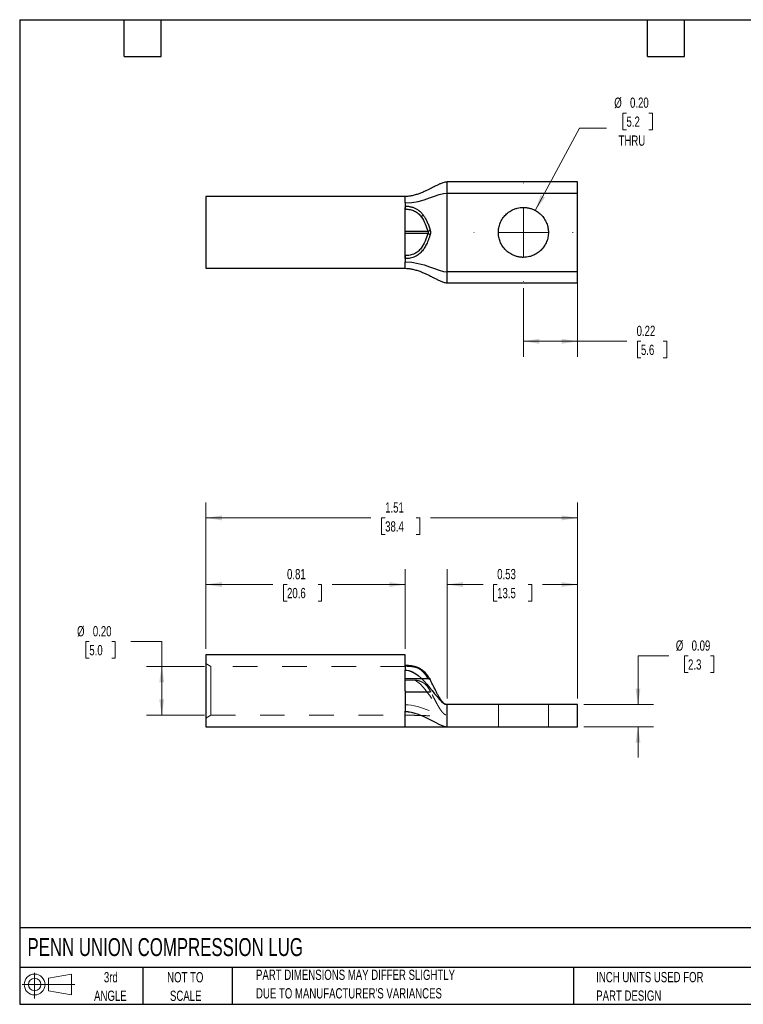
# Model space of a CAD drawing. Header units: inches. Extents: x 0.12 to 5.38, y 0.12 to 4.12.
# Tile 1 of 2: x 0.12 to 3.06, y 0.12 to 4.12. Entities that reach past the tile are written whole.
import ezdxf

# ---------------------------------------------------------------- set-up
doc = ezdxf.new("R2010")
doc.units = ezdxf.units.IN
doc.header["$LTSCALE"] = 0.5
doc.header["$MEASUREMENT"] = 0
doc.linetypes.add('HIDDEN', pattern=[0.075, 0.05, -0.025])
doc.layers.add('TEXT', color=140, linetype='Continuous', lineweight=25)
doc.styles.add('SLDTEXTSTYLE0', font='TXT', dxfattribs={"width": 0.7})
doc.dimstyles.new('SLDDIMSTYLE0', dxfattribs={"dimtxt": 0.04248, "dimasz": 0.065, "dimexe": 0, "dimexo": 0.0625, "dimgap": 0.01062, "dimtad": 0, "dimtih": 1, "dimtoh": 1, "dimrnd": 1e-09, "dimzin": 0, "dimdsep": 46, "dimtxsty": 'SLDTEXTSTYLE0', "dimsah": 1, "dimcen": 0.09, "dimadec": 0, "dimazin": 0, "dimtfac": 1, "dimtofl": 0, "dimtmove": 0, "dimatfit": 3, "dimfxl": 0, "dimfrac": 2, "dimtolj": 1, "dimtzin": 12, "dimarcsym": 0})
doc.dimstyles.new('SLDDIMSTYLE1', dxfattribs={"dimtxt": 0.04248, "dimasz": 0.065, "dimexe": 0, "dimexo": 0.0625, "dimgap": 0.01062, "dimtad": 0, "dimtih": 1, "dimtoh": 1, "dimrnd": 1e-09, "dimdsep": 46, "dimtxsty": 'SLDTEXTSTYLE0', "dimsah": 1, "dimcen": 0.09, "dimadec": 0, "dimazin": 2, "dimtfac": 1, "dimtofl": 0, "dimtmove": 0, "dimatfit": 3, "dimfxl": 0, "dimfrac": 2, "dimtolj": 1, "dimtzin": 12, "dimarcsym": 0})
doc.dimstyles.new('SLDDIMSTYLE2', dxfattribs={"dimtxt": 0.04248, "dimasz": 0.065, "dimexe": 0, "dimexo": 0.0625, "dimgap": 0.01062, "dimtad": 0, "dimtih": 1, "dimtoh": 1, "dimrnd": 1e-09, "dimzin": 12, "dimdsep": 46, "dimtxsty": 'SLDTEXTSTYLE0', "dimsah": 1, "dimcen": 0.09, "dimadec": 0, "dimazin": 3, "dimtfac": 1, "dimtofl": 0, "dimtmove": 0, "dimatfit": 3, "dimfxl": 0, "dimfrac": 2, "dimtolj": 1, "dimtzin": 12, "dimarcsym": 0})
doc.dimstyles.new('SLDDIMSTYLE3', dxfattribs={"dimtxt": 0.04248, "dimasz": 0.065, "dimexe": 0, "dimexo": 0.0625, "dimgap": 0.01062, "dimtad": 0, "dimtih": 1, "dimtoh": 1, "dimrnd": 1e-09, "dimdsep": 46, "dimtxsty": 'SLDTEXTSTYLE0', "dimsah": 1, "dimcen": 0.09, "dimadec": 0, "dimazin": 2, "dimtfac": 1, "dimtmove": 0, "dimatfit": 0, "dimfxl": 0, "dimfrac": 2, "dimtolj": 1, "dimtzin": 12, "dimarcsym": 0})
doc.dimstyles.new('SLDDIMSTYLE4', dxfattribs={"dimtxt": 0.04248, "dimasz": 0.065, "dimexe": 0, "dimexo": 0.0625, "dimgap": 0.01062, "dimtad": 0, "dimtih": 1, "dimtoh": 1, "dimrnd": 1e-09, "dimzin": 0, "dimdsep": 46, "dimtxsty": 'SLDTEXTSTYLE0', "dimsah": 1, "dimcen": 0, "dimadec": 0, "dimazin": 0, "dimtfac": 1, "dimtofl": 0, "dimtmove": 0, "dimatfit": 3, "dimfxl": 0, "dimfrac": 2, "dimtolj": 1, "dimtzin": 12, "dimarcsym": 0})

# ---------------------------------------------------------------- blocks, each defined once
blk = doc.blocks.new('Block11')
at = {"color": 7, "linetype": 'Continuous', "lineweight": 18}
for p, q in [((0.051, 0.1045), (0.051, 0)), ((0.1079, 0.082), (0.2003, 0.0991)), ((0.1079, 0.0314), (0.1079, 0.082)), ((0.2003, 0.0991), (0.2003, 0.0144)), ((0, 0.0567), (0.2141, 0.0567)), ((0.1079, 0.0314), (0.2003, 0.0144))]:
    blk.add_line(p, q, dxfattribs=at)
for radius in [0.0423, 0.0253]:
    blk.add_circle((0.051, 0.0567), radius, dxfattribs=at)
blk = doc.blocks.new('Block12')
at = {"color": 7, "linetype": 'Continuous'}
blk.add_blockref('Block11', (0, 0), dxfattribs=at)
blk = doc.blocks.new('_D')
at = {"color": 7, "linetype": 'Continuous', "lineweight": 0}
for p, q in [((0.4078, 1.5983), (0.3935, 1.5983)), ((0.3935, 1.5983), (0.3935, 1.5308)), ((0.4987, 1.5983), (0.5129, 1.5983)), ((0.5129, 1.5983), (0.5129, 1.5308)), ((0.577, 1.5983), (0.702, 1.5983)), ((0.702, 1.5983), (0.702, 1.4975)), ((0.3935, 1.5308), (0.4078, 1.5308)), ((0.5129, 1.5308), (0.4987, 1.5308)), ((0.8762, 1.4975), (0.6395, 1.4975)), ((0.702, 1.2995), (0.702, 1.4975)), ((0.8762, 1.2995), (0.6395, 1.2995))]:
    blk.add_line(p, q, dxfattribs=at)
at = {"color": 7, "linetype": 'Continuous', "lineweight": 18}
for points in [[(0.702, 1.4975), (0.692, 1.4325), (0.712, 1.4325)], [(0.702, 1.2995), (0.712, 1.3645), (0.692, 1.3645)]]:
    blk.add_solid(points, dxfattribs=at)
at = {"color": 7, "linetype": 'Continuous', "lineweight": 18, "char_height": 0.04167, "attachment_point": 1, "style": 'SLDTEXTSTYLE0'}
for s, insert in [('%%c', (0.358, 1.6615)), ('0.20', (0.4222, 1.6615)), ('5.0', (0.4078, 1.5845))]:
    blk.add_mtext(s, dxfattribs=dict(at, insert=insert))
blk = doc.blocks.new('_D_1')
at = {"color": 7, "linetype": 'Continuous', "lineweight": 0}
for p, q in [((0.8812, 1.5695), (0.8812, 1.8928)), ((1.6912, 1.5695), (1.6912, 1.8928)), ((0.8812, 1.8303), (1.1534, 1.8303)), ((1.211, 1.8303), (1.1967, 1.8303)), ((1.1967, 1.8303), (1.1967, 1.7628)), ((1.3372, 1.8303), (1.3515, 1.8303)), ((1.3515, 1.8303), (1.3515, 1.7628)), ((1.6912, 1.8303), (1.3948, 1.8303)), ((1.1967, 1.7628), (1.211, 1.7628)), ((1.3515, 1.7628), (1.3372, 1.7628))]:
    blk.add_line(p, q, dxfattribs=at)
at = {"color": 7, "linetype": 'Continuous', "lineweight": 18}
for points in [[(0.8812, 1.8303), (0.9462, 1.8203), (0.9462, 1.8403)], [(1.6912, 1.8303), (1.6262, 1.8403), (1.6262, 1.8203)]]:
    blk.add_solid(points, dxfattribs=at)
at = {"color": 7, "linetype": 'Continuous', "lineweight": 18, "char_height": 0.04167, "attachment_point": 1, "style": 'SLDTEXTSTYLE0'}
for s, insert in [('0.81', (1.211, 1.8935)), ('20.6', (1.211, 1.8165))]:
    blk.add_mtext(s, dxfattribs=dict(at, insert=insert))
blk = doc.blocks.new('_D_2')
at = {"color": 7, "linetype": 'Continuous', "lineweight": 0}
for p, q in [((1.8612, 1.3675), (1.8612, 1.8928)), ((2.3912, 1.3675), (2.3912, 1.8928)), ((1.8612, 1.8303), (2.0071, 1.8303)), ((2.0647, 1.8303), (2.0504, 1.8303)), ((2.0504, 1.8303), (2.0504, 1.7628)), ((2.1909, 1.8303), (2.2052, 1.8303)), ((2.2052, 1.8303), (2.2052, 1.7628)), ((2.3912, 1.8303), (2.2485, 1.8303)), ((2.0504, 1.7628), (2.0647, 1.7628)), ((2.2052, 1.7628), (2.1909, 1.7628))]:
    blk.add_line(p, q, dxfattribs=at)
at = {"color": 7, "linetype": 'Continuous', "lineweight": 18}
for points in [[(1.8612, 1.8303), (1.9262, 1.8203), (1.9262, 1.8403)], [(2.3912, 1.8303), (2.3262, 1.8403), (2.3262, 1.8203)]]:
    blk.add_solid(points, dxfattribs=at)
at = {"color": 7, "linetype": 'Continuous', "lineweight": 18, "char_height": 0.04167, "attachment_point": 1, "style": 'SLDTEXTSTYLE0'}
for s, insert in [('0.53', (2.0647, 1.8935)), ('13.5', (2.0647, 1.8165))]:
    blk.add_mtext(s, dxfattribs=dict(at, insert=insert))
blk = doc.blocks.new('_D_3')
at = {"color": 7, "linetype": 'Continuous', "lineweight": 0}
for p, q in [((0.8812, 1.5695), (0.8812, 2.1635)), ((2.3912, 1.3675), (2.3912, 2.1635)), ((0.8812, 2.101), (1.552, 2.101)), ((1.6096, 2.101), (1.5953, 2.101)), ((1.5953, 2.101), (1.5953, 2.0335)), ((1.7358, 2.101), (1.7501, 2.101)), ((1.7501, 2.101), (1.7501, 2.0335)), ((2.3912, 2.101), (1.7934, 2.101)), ((1.5953, 2.0335), (1.6096, 2.0335)), ((1.7501, 2.0335), (1.7358, 2.0335))]:
    blk.add_line(p, q, dxfattribs=at)
at = {"color": 7, "linetype": 'Continuous', "lineweight": 18}
for points in [[(0.8812, 2.101), (0.9462, 2.091), (0.9462, 2.111)], [(2.3912, 2.101), (2.3262, 2.111), (2.3262, 2.091)]]:
    blk.add_solid(points, dxfattribs=at)
at = {"color": 7, "linetype": 'Continuous', "lineweight": 18, "char_height": 0.04167, "attachment_point": 1, "style": 'SLDTEXTSTYLE0'}
for s, insert in [('1.51', (1.6096, 2.1642)), ('38.4', (1.6096, 2.0872))]:
    blk.add_mtext(s, dxfattribs=dict(at, insert=insert))
blk = doc.blocks.new('_D_4')
at = {"color": 7, "linetype": 'Continuous', "lineweight": 0}
for p, q in [((2.7618, 1.5401), (2.6368, 1.5401)), ((2.6368, 1.5401), (2.6368, 1.3425)), ((2.8401, 1.5401), (2.8259, 1.5401)), ((2.8259, 1.5401), (2.8259, 1.4725)), ((2.931, 1.5401), (2.9453, 1.5401)), ((2.9453, 1.5401), (2.9453, 1.4725)), ((2.8259, 1.4725), (2.8401, 1.4725)), ((2.9453, 1.4725), (2.931, 1.4725)), ((2.4162, 1.3425), (2.6993, 1.3425)), ((2.4162, 1.2525), (2.6993, 1.2525)), ((2.6368, 1.2525), (2.6368, 1.1275))]:
    blk.add_line(p, q, dxfattribs=at)
at = {"color": 7, "linetype": 'Continuous', "lineweight": 18}
for points in [[(2.6368, 1.3425), (2.6468, 1.4075), (2.6268, 1.4075)], [(2.6368, 1.2525), (2.6268, 1.1875), (2.6468, 1.1875)]]:
    blk.add_solid(points, dxfattribs=at)
at = {"color": 7, "linetype": 'Continuous', "lineweight": 18, "char_height": 0.04167, "attachment_point": 1, "style": 'SLDTEXTSTYLE0'}
for s, insert in [('%%c', (2.7904, 1.6033)), ('0.09', (2.8545, 1.6033)), ('2.3', (2.8401, 1.5262))]:
    blk.add_mtext(s, dxfattribs=dict(at, insert=insert))
blk = doc.blocks.new('_D_7')
at = {"color": 7, "linetype": 'Continuous', "lineweight": 0}
for p, q in [((2.3912, 3.0759), (2.3912, 2.756)), ((2.1712, 3.0344), (2.1712, 2.756)), ((2.1712, 2.8185), (2.3912, 2.8185)), ((2.3912, 2.8185), (2.5912, 2.8185)), ((2.6487, 2.8185), (2.6345, 2.8185)), ((2.6345, 2.8185), (2.6345, 2.751)), ((2.7396, 2.8185), (2.7539, 2.8185)), ((2.7539, 2.8185), (2.7539, 2.751)), ((2.6345, 2.751), (2.6487, 2.751)), ((2.7539, 2.751), (2.7396, 2.751))]:
    blk.add_line(p, q, dxfattribs=at)
at = {"color": 7, "linetype": 'Continuous', "lineweight": 18}
for points in [[(2.1712, 2.8185), (2.2362, 2.8085), (2.2362, 2.8285)], [(2.3912, 2.8185), (2.3262, 2.8285), (2.3262, 2.8085)]]:
    blk.add_solid(points, dxfattribs=at)
at = {"color": 7, "linetype": 'Continuous', "lineweight": 18, "char_height": 0.04167, "attachment_point": 1, "style": 'SLDTEXTSTYLE0'}
for s, insert in [('0.22', (2.6311, 2.8817)), ('5.6', (2.6487, 2.8047))]:
    blk.add_mtext(s, dxfattribs=dict(at, insert=insert))
blk = doc.blocks.new('_D_8')
at = {"color": 7, "linetype": 'Continuous', "lineweight": 0}
for p, q in [((2.59, 3.7455), (2.5757, 3.7455)), ((2.5757, 3.7455), (2.5757, 3.6779)), ((2.6809, 3.7455), (2.6952, 3.7455)), ((2.6952, 3.7455), (2.6952, 3.6779)), ((2.2194, 3.3502), (2.3996, 3.6838)), ((2.3996, 3.6838), (2.509, 3.6838)), ((2.5757, 3.6779), (2.59, 3.6779)), ((2.6952, 3.6779), (2.6809, 3.6779))]:
    blk.add_line(p, q, dxfattribs=at)
at = {"color": 7, "linetype": 'Continuous', "lineweight": 18}
blk.add_solid([(2.2194, 3.3502), (2.2591, 3.4027), (2.2415, 3.4122)], dxfattribs=at)
at = {"color": 7, "linetype": 'Continuous', "lineweight": 18, "char_height": 0.04167, "attachment_point": 1, "style": 'SLDTEXTSTYLE0'}
for s, insert in [('%%c', (2.5403, 3.8087)), ('0.20', (2.6044, 3.8087)), ('5.2', (2.59, 3.7317)), ('THRU', (2.5578, 3.6546))]:
    blk.add_mtext(s, dxfattribs=dict(at, insert=insert))
blk = doc.blocks.new('SW_CENTERMARKSYMBOL_0')
at = {"color": 0, "linetype": 'Continuous', "lineweight": 18}
for p, q in [((0, 0.2), (0, 0.2015)), ((0, 0), (0, 0.1)), ((-0.2, 0), (-0.2015, 0)), ((0, 0), (-0.1, 0)), ((0, 0), (0, -0.1)), ((0, 0), (0.1, 0)), ((0.2, 0), (0.2015, 0)), ((0, -0.2), (0, -0.2015))]:
    blk.add_line(p, q, dxfattribs=at)

msp = doc.modelspace()

# ---------------------------------------------------------------- linework, layer by layer
for p, q in [((2.3912, 3.4659), (1.8612, 3.4659)), ((1.6912, 3.4069), (0.8812, 3.4069)), ((0.8812, 3.4069), (0.8812, 3.1149)), ((1.8612, 3.1009), (1.8612, 3.4209)), ((1.8612, 3.4209), (2.3912, 3.4209)), ((2.3912, 3.1009), (2.3912, 3.4209)), ((1.6912, 3.1542), (1.6912, 3.362)), ((1.6921, 3.3553), (1.6912, 3.3553)), ((1.6912, 3.2659), (1.7833, 3.2659)), ((1.7833, 3.2559), (1.6912, 3.2559)), ((1.6912, 3.1665), (1.6922, 3.1665)), ((0.8812, 3.1149), (1.6912, 3.1149)), ((2.3912, 3.1009), (1.8612, 3.1009)), ((1.8612, 3.0559), (2.3912, 3.0559)), ((1.6912, 1.5445), (0.8812, 1.5445)), ((0.8812, 1.5445), (0.8812, 1.3985)), ((1.6912, 1.4981), (1.6912, 1.5445)), ((1.6923, 1.5013), (1.6912, 1.5013)), ((1.7895, 1.4488), (1.7922, 1.4443)), ((2.3912, 1.3425), (1.8612, 1.3425)), ((1.6912, 1.3158), (1.6912, 1.3136)), ((1.6912, 1.3136), (1.6912, 1.3158)), ((0.8812, 1.2525), (1.6912, 1.2525)), ((1.6912, 1.2525), (1.8612, 1.2525)), ((1.8612, 1.2525), (2.3912, 1.2525))]:
    msp.add_line(p, q)
at = {"color": 7, "linetype": 'HIDDEN', "lineweight": 18}
for p, q in [((0.9012, 1.4975), (0.8811, 1.5091)), ((0.9012, 1.4975), (0.9012, 1.3985)), ((1.6912, 1.4975), (0.9012, 1.4975)), ((1.6912, 1.5), (1.6922, 1.5)), ((1.6912, 1.4788), (1.6912, 1.5)), ((1.6921, 1.5), (1.6912, 1.5)), ((1.6912, 1.4484), (1.7833, 1.4484)), ((1.6912, 1.447), (1.7849, 1.447)), ((1.6912, 1.3941), (1.6912, 1.4424)), ((1.7915, 1.4454), (1.7861, 1.4545)), ((1.7861, 1.4544), (1.7864, 1.454)), ((1.7922, 1.4439), (1.7915, 1.4454)), ((1.7937, 1.4416), (1.7921, 1.4438)), ((1.7921, 1.4438), (1.7922, 1.4438)), ((0.9012, 1.3985), (0.9012, 1.2995)), ((1.7949, 1.3941), (1.6912, 1.3941)), ((1.6912, 1.3941), (1.7949, 1.3941)), ((1.6912, 1.3927), (1.7957, 1.3927)), ((2.0697, 1.3425), (2.0697, 1.2525)), ((2.2727, 1.2525), (2.2727, 1.3425)), ((0.8811, 1.2878), (0.9012, 1.2995)), ((0.9012, 1.2995), (1.6912, 1.2995)), ((1.8612, 1.295), (1.8612, 1.3))]:
    msp.add_line(p, q, dxfattribs=at)
at = {"color": 7, "linetype": 'HIDDEN', "lineweight": 18, "flags": 128}
msp.add_lwpolyline([(1.6922, 1.4981), (1.6922, 1.4992), (1.6922, 1.5002), (1.6922, 1.5008), (1.6922, 1.5012), (1.6922, 1.5013), (1.6922, 1.5011), (1.6921, 1.5007), (1.6921, 1.5)], dxfattribs=at)
at = {"flags": 128}
msp.add_lwpolyline([(1.7922, 1.4443), (1.7915, 1.4453), (1.7915, 1.4454)], dxfattribs=at)
for centre, radius, start, end in [((-0.0368, 3.3748), 1.729, 359.3541, 359.762), ((1.7465, 3.3423), 0.02, 298.3246, 329.3506), ((1.7804, 3.2811), 0.0154, 280.6983, 319.5548), ((1.7804, 3.2408), 0.0154, 40.4452, 79.3017), ((0.0854, 3.1471), 1.6069, 0.2561, 0.695), ((1.6349, 1.4988), 0.0574, 359.3153, 2.4853)]:
    msp.add_arc(centre, radius, start, end)
at = {"color": 7, "linetype": 'HIDDEN', "lineweight": 18}
for centre, radius, start, end in [((1.7029, 1.5002), 0.0107, 174.1699, 181.3615), ((1.7584, 1.4768), 0.006, 27.4787, 113.2934), ((1.7849, 1.4401), 0.00838, 29.7491, 101.0544), ((1.7848, 1.4397), 0.00876, 40.0625, 99.9132)]:
    msp.add_arc(centre, radius, start, end, dxfattribs=at)
for points, knots in [([(1.8612, 3.4659), (1.8586, 3.4657), (1.8525, 3.4653), (1.8446, 3.4628), (1.8377, 3.4602), (1.832, 3.4577), (1.8271, 3.4555), (1.8194, 3.4518), (1.8085, 3.4463), (1.7958, 3.4398), (1.7835, 3.4337), (1.7712, 3.4278), (1.7579, 3.422), (1.7433, 3.4165), (1.7307, 3.4126), (1.7196, 3.41), (1.7106, 3.4083), (1.7011, 3.4072), (1.6945, 3.407), (1.6912, 3.407)], [0, 0, 0, 0, 0.036636, 0.087473, 0.129778, 0.161158, 0.192368, 0.223665, 0.312924, 0.410771, 0.480483, 0.557264, 0.65093, 0.730773, 0.816604, 0.861114, 0.906431, 0.952596, 1, 1, 1, 1]), ([(2.3912, 3.4209), (2.3912, 3.4268), (2.3912, 3.4327), (2.3912, 3.4436), (2.3912, 3.4486), (2.3912, 3.4569), (2.3912, 3.4603), (2.3912, 3.4648), (2.3912, 3.4659), (2.3912, 3.4659)], [0, 0, 0, 0, 0.25, 0.25, 0.5, 0.5, 0.75, 0.75, 1, 1, 1, 1]), ([(1.6912, 3.3805), (1.6912, 3.3891), (1.6912, 3.3957), (1.6912, 3.4046), (1.6912, 3.4069), (1.6912, 3.4069)], [0, 0, 0, 0, 0.5, 0.5, 1, 1, 1, 1]), ([(1.6912, 3.3676), (1.6912, 3.3667), (1.6912, 3.3649), (1.6912, 3.363), (1.6912, 3.362)], [0, 0, 0, 0, 0.506481, 1, 1, 1, 1]), ([(1.6922, 3.3676), (1.6942, 3.3676), (1.6981, 3.3675), (1.704, 3.3669), (1.7099, 3.366), (1.7158, 3.3648), (1.7216, 3.3631), (1.7275, 3.3609), (1.7352, 3.3574), (1.7445, 3.3517), (1.7549, 3.343), (1.7607, 3.3358), (1.7637, 3.3321)], [0, 0, 0, 0, 0.068802, 0.137623, 0.206886, 0.277046, 0.348633, 0.422284, 0.498764, 0.649983, 0.814994, 1, 1, 1, 1]), ([(2.1712, 3.1594), (2.1691, 3.1595), (2.1648, 3.1595), (2.1584, 3.1602), (2.1522, 3.1611), (2.146, 3.1625), (2.1398, 3.1643), (2.1293, 3.1681), (2.1151, 3.1755), (2.0989, 3.1887), (2.0857, 3.2048), (2.0764, 3.2228), (2.0709, 3.2418), (2.0691, 3.2609), (2.0709, 3.2801), (2.0764, 3.299), (2.0857, 3.3171), (2.0989, 3.3332), (2.1151, 3.3464), (2.1312, 3.3547), (2.1459, 3.3595), (2.1584, 3.362), (2.1669, 3.3623), (2.1712, 3.3624)], [0, 0, 0, 0, 0.020146, 0.040136, 0.060049, 0.079966, 0.099967, 0.120131, 0.185079, 0.250093, 0.315042, 0.380056, 0.44001, 0.500029, 0.559983, 0.620002, 0.68495, 0.749964, 0.814913, 0.879927, 0.920044, 0.959854, 1, 1, 1, 1]), ([(2.1712, 3.3624), (2.1733, 3.3624), (2.1776, 3.3623), (2.1839, 3.3617), (2.1902, 3.3607), (2.1964, 3.3593), (2.2026, 3.3575), (2.2131, 3.3538), (2.2273, 3.3464), (2.2434, 3.3332), (2.2567, 3.3171), (2.266, 3.299), (2.2715, 3.2801), (2.2733, 3.2609), (2.2715, 3.2418), (2.266, 3.2229), (2.2567, 3.2048), (2.2435, 3.1887), (2.2273, 3.1755), (2.2112, 3.1671), (2.1965, 3.1624), (2.184, 3.1599), (2.1755, 3.1596), (2.1712, 3.1594)], [0, 0, 0, 0, 0.020146, 0.040136, 0.060049, 0.079966, 0.099967, 0.120131, 0.185079, 0.250093, 0.315042, 0.380056, 0.44001, 0.500029, 0.559983, 0.620002, 0.68495, 0.749964, 0.814913, 0.879927, 0.920044, 0.959854, 1, 1, 1, 1]), ([(1.6921, 3.3553), (1.6985, 3.3553), (1.7049, 3.3547), (1.7172, 3.3522), (1.7233, 3.3503), (1.7344, 3.345), (1.7396, 3.3415), (1.7486, 3.3337), (1.7525, 3.3293), (1.756, 3.3247)], [0, 0, 0, 0, 0.25, 0.25, 0.5, 0.5, 0.75, 0.75, 1, 1, 1, 1]), ([(1.756, 3.3247), (1.7627, 3.3158), (1.7678, 3.3061), (1.7765, 3.2863), (1.7801, 3.2761), (1.7833, 3.2659)], [0, 0, 0, 0, 0.5, 0.5, 1, 1, 1, 1]), ([(1.7637, 3.3321), (1.7649, 3.3304), (1.7674, 3.327), (1.7709, 3.3215), (1.7742, 3.3156), (1.7775, 3.3092), (1.7818, 3.3), (1.7869, 3.2873), (1.7903, 3.2767), (1.7922, 3.2711)], [0, 0, 0, 0, 0.0894065, 0.1838378, 0.2835945, 0.3889228, 0.5000101, 0.7348432, 1, 1, 1, 1]), ([(1.7833, 3.2559), (1.78, 3.2456), (1.7764, 3.2353), (1.7675, 3.2151), (1.7622, 3.2052), (1.7518, 3.1917), (1.7478, 3.1874), (1.7388, 3.1798), (1.7338, 3.1765), (1.7229, 3.1714), (1.7169, 3.1696), (1.7047, 3.1672), (1.6985, 3.1666), (1.6922, 3.1665)], [0, 0, 0, 0, 0.25, 0.25, 0.5, 0.5, 0.625, 0.625, 0.75, 0.75, 0.875, 0.875, 1, 1, 1, 1]), ([(1.7922, 3.2508), (1.7909, 3.2467), (1.7883, 3.2389), (1.7842, 3.2277), (1.7787, 3.2149), (1.7716, 3.2009), (1.761, 3.1855), (1.748, 3.1723), (1.7339, 3.1635), (1.7218, 3.1587), (1.712, 3.1561), (1.7021, 3.1546), (1.6956, 3.1544), (1.6923, 3.1542)], [0, 0, 0, 0, 0.090606, 0.173987, 0.250263, 0.384287, 0.500019, 0.633822, 0.750022, 0.815748, 0.878397, 0.939438, 1, 1, 1, 1]), ([(1.7833, 3.2659), (1.7842, 3.2645), (1.7848, 3.2627), (1.7848, 3.2592), (1.7842, 3.2574), (1.7833, 3.2559)], [0, 0, 0, 0, 0.5, 0.5, 1, 1, 1, 1]), ([(1.7922, 3.2711), (1.7924, 3.2703), (1.7929, 3.2687), (1.7933, 3.2662), (1.7936, 3.2636), (1.7937, 3.2601), (1.7934, 3.2555), (1.7926, 3.2524), (1.7922, 3.2508)], [0, 0, 0, 0, 0.12836, 0.252727, 0.375678, 0.499829, 0.747048, 1, 1, 1, 1]), ([(1.6912, 3.1149), (1.6912, 3.1149), (1.6912, 3.1172), (1.6912, 3.1262), (1.6912, 3.1328), (1.6912, 3.1413)], [0, 0, 0, 0, 0.5, 0.5, 1, 1, 1, 1]), ([(1.6912, 3.1149), (1.6958, 3.1148), (1.7052, 3.1144), (1.7197, 3.112), (1.7348, 3.1082), (1.7501, 3.103), (1.7646, 3.0971), (1.7777, 3.091), (1.7886, 3.0857), (1.7972, 3.0813), (1.804, 3.0779), (1.8102, 3.0747), (1.8159, 3.0718), (1.8215, 3.0691), (1.8271, 3.0663), (1.8331, 3.0636), (1.8395, 3.061), (1.8461, 3.0586), (1.8533, 3.0565), (1.8586, 3.0561), (1.8612, 3.0559)], [0, 0, 0, 0, 0.065702, 0.133059, 0.217389, 0.305464, 0.396064, 0.482361, 0.557642, 0.611239, 0.656404, 0.694052, 0.736758, 0.769894, 0.80595, 0.847321, 0.884258, 0.923818, 0.963163, 1, 1, 1, 1]), ([(2.3912, 3.0559), (2.3912, 3.0559), (2.3912, 3.0571), (2.3912, 3.0616), (2.3912, 3.065), (2.3912, 3.0733), (2.3912, 3.0783), (2.3912, 3.0892), (2.3912, 3.095), (2.3912, 3.1009)], [0, 0, 0, 0, 0.25, 0.25, 0.5, 0.5, 0.75, 0.75, 1, 1, 1, 1]), ([(1.6912, 1.3985), (1.6912, 1.4133), (1.6912, 1.4282), (1.6912, 1.4565), (1.6912, 1.47), (1.6912, 1.4822)], [0, 0, 0, 0, 0.5, 0.5, 1, 1, 1, 1]), ([(1.7861, 1.4545), (1.7859, 1.4548), (1.784, 1.458), (1.7798, 1.4637), (1.7738, 1.4711), (1.7677, 1.4771), (1.7619, 1.4818), (1.7571, 1.4851), (1.7535, 1.4874), (1.7505, 1.4891), (1.7468, 1.4909), (1.7414, 1.4933), (1.7335, 1.4961), (1.7225, 1.4988), (1.7084, 1.5008), (1.6979, 1.5011), (1.6923, 1.5013)], [0, 0, 0, 0, 0.012805, 0.140872, 0.251413, 0.343562, 0.417653, 0.47689, 0.511514, 0.537468, 0.569123, 0.61949, 0.688329, 0.774984, 0.879504, 1, 1, 1, 1]), ([(1.7922, 1.4443), (1.7909, 1.4466), (1.7883, 1.4511), (1.7842, 1.4576), (1.7787, 1.465), (1.7716, 1.4731), (1.761, 1.482), (1.748, 1.4894), (1.7339, 1.4941), (1.7218, 1.4963), (1.712, 1.4974), (1.7021, 1.498), (1.6956, 1.4981), (1.6923, 1.4981)], [0, 0, 0, 0, 0.090606, 0.173987, 0.250263, 0.384287, 0.500019, 0.633822, 0.750022, 0.815748, 0.878397, 0.939438, 1, 1, 1, 1]), ([(1.7937, 1.4416), (1.7936, 1.4417), (1.7935, 1.442), (1.7926, 1.4435), (1.7922, 1.4443)], [0, 0, 0, 0, 0.498998, 1, 1, 1, 1]), ([(1.8612, 1.3425), (1.86, 1.3425), (1.8577, 1.3427), (1.8531, 1.3444), (1.8463, 1.3491), (1.8387, 1.3579), (1.8312, 1.3692), (1.8245, 1.3809), (1.8182, 1.3927), (1.81, 1.4089), (1.802, 1.4253), (1.7956, 1.4376), (1.7936, 1.4415)], [0, 0, 0, 0, 0.028471, 0.057234, 0.118414, 0.2254, 0.338795, 0.448791, 0.554543, 0.665118, 0.890937, 1, 1, 1, 1]), ([(0.8812, 1.3985), (0.8812, 1.3794), (0.8812, 1.3602), (0.8812, 1.3249), (0.8812, 1.3087), (0.8812, 1.2817), (0.8812, 1.2709), (0.8812, 1.2563), (0.8812, 1.2525), (0.8812, 1.2525)], [0, 0, 0, 0, 0.25, 0.25, 0.5, 0.5, 0.75, 0.75, 1, 1, 1, 1]), ([(2.3912, 1.2975), (2.3912, 1.3034), (2.3912, 1.3092), (2.3912, 1.3201), (2.3912, 1.3251), (2.3912, 1.3334), (2.3912, 1.3368), (2.3912, 1.3413), (2.3912, 1.3425), (2.3912, 1.3425)], [0, 0, 0, 0, 0.25, 0.25, 0.5, 0.5, 0.75, 0.75, 1, 1, 1, 1]), ([(1.6912, 1.2525), (1.6912, 1.2525), (1.6912, 1.2582), (1.6912, 1.2797), (1.6912, 1.2956), (1.6912, 1.3147)], [0, 0, 0, 0, 0.5, 0.5, 1, 1, 1, 1]), ([(2.3912, 1.2525), (2.3912, 1.2525), (2.3912, 1.2536), (2.3912, 1.2581), (2.3912, 1.2615), (2.3912, 1.2698), (2.3912, 1.2748), (2.3912, 1.2857), (2.3912, 1.2916), (2.3912, 1.2975)], [0, 0, 0, 0, 0.25, 0.25, 0.5, 0.5, 0.75, 0.75, 1, 1, 1, 1])]:
    msp.add_open_spline(points, degree=3, knots=knots)
for points in [[(1.8612, 3.4209), (1.8612, 3.4343), (1.8612, 3.4576), (1.8612, 3.4659), (1.8612, 3.4659)], [(1.6912, 3.3805), (1.7658, 3.3805), (1.8239, 3.4209), (1.8612, 3.4209)], [(1.6912, 3.3805), (1.6912, 3.3766), (1.6912, 3.3722), (1.6912, 3.3676)], [(1.6922, 3.3676), (1.6919, 3.3676), (1.6915, 3.3676), (1.6912, 3.3676)], [(1.6912, 3.1542), (1.6912, 3.1496), (1.6912, 3.1453), (1.6912, 3.1413)], [(1.6912, 3.1542), (1.6916, 3.1542), (1.6919, 3.1542), (1.6923, 3.1542)], [(1.6912, 3.1413), (1.7658, 3.1413), (1.8239, 3.1009), (1.8612, 3.1009)], [(1.8612, 3.0559), (1.8612, 3.0559), (1.8612, 3.0643), (1.8612, 3.0876), (1.8612, 3.1009)], [(1.6912, 1.4981), (1.6912, 1.4932), (1.6912, 1.4879), (1.6912, 1.4822)], [(1.6912, 1.4981), (1.6916, 1.4981), (1.6919, 1.4981), (1.6923, 1.4981)], [(1.6912, 1.4822), (1.7658, 1.4822), (1.8239, 1.3425), (1.8612, 1.3425)], [(1.6912, 1.3985), (1.6912, 1.3827), (1.6912, 1.3511), (1.6912, 1.3256), (1.6912, 1.3147)], [(1.8612, 1.2975), (1.8612, 1.3086), (1.8612, 1.3308), (1.8612, 1.3425), (1.8612, 1.3425)], [(1.6912, 1.3147), (1.753, 1.3147), (1.8303, 1.2525), (1.8612, 1.2525)], [(1.8612, 1.2525), (1.8612, 1.2525), (1.8612, 1.2641), (1.8612, 1.2863), (1.8612, 1.2975)]]:
    msp.add_open_spline(points, degree=3)
for points in [[(1.6922, 1.4981), (1.6919, 1.4981), (1.6915, 1.4981), (1.6912, 1.4981)], [(1.6912, 1.4424), (1.6912, 1.4288), (1.6912, 1.4136), (1.6912, 1.3985)], [(1.732, 1.4419), (1.7895, 1.4043), (1.8279, 1.3), (1.8612, 1.3)], [(1.6912, 1.3985), (1.6912, 1.3783), (1.6912, 1.3582), (1.6912, 1.3417)], [(1.6912, 1.3417), (1.7556, 1.3417), (1.829, 1.295), (1.8612, 1.295)], [(1.6912, 1.3147), (1.753, 1.3147), (1.8303, 1.2525), (1.8612, 1.2525)]]:
    msp.add_open_spline(points, degree=3, dxfattribs=at)
for points, knots in [([(1.6912, 1.4822), (1.6959, 1.4819), (1.7053, 1.4812), (1.7189, 1.4764), (1.7319, 1.4694), (1.7445, 1.4603), (1.758, 1.4484), (1.772, 1.4339), (1.7864, 1.4171), (1.8001, 1.4001), (1.8129, 1.3838), (1.825, 1.369), (1.8356, 1.3572), (1.8451, 1.3493), (1.851, 1.3447), (1.8545, 1.344), (1.8548, 1.3439)], [0, 0, 0, 0, 0.062272, 0.125832, 0.192445, 0.26271, 0.336396, 0.436711, 0.538961, 0.640016, 0.736483, 0.824909, 0.902029, 0.952982, 0.994885, 1, 1, 1, 1]), ([(1.6921, 1.5), (1.6985, 1.4999), (1.7049, 1.4996), (1.7172, 1.4982), (1.7233, 1.497), (1.7344, 1.494), (1.7396, 1.492), (1.7486, 1.4875), (1.7525, 1.485), (1.756, 1.4823)], [0, 0, 0, 0, 0.25, 0.25, 0.5, 0.5, 0.75, 0.75, 1, 1, 1, 1]), ([(1.7833, 1.4484), (1.78, 1.4543), (1.7764, 1.4603), (1.7675, 1.4719), (1.7622, 1.4777), (1.7518, 1.4854), (1.7478, 1.4879), (1.7388, 1.4923), (1.7338, 1.4942), (1.7229, 1.4971), (1.7169, 1.4982), (1.7047, 1.4996), (1.6985, 1.4999), (1.6922, 1.5)], [0, 0, 0, 0, 0.25, 0.25, 0.5, 0.5, 0.625, 0.625, 0.75, 0.75, 0.875, 0.875, 1, 1, 1, 1]), ([(1.6922, 1.4981), (1.6942, 1.4981), (1.6981, 1.4981), (1.704, 1.4978), (1.7099, 1.4975), (1.7158, 1.497), (1.7216, 1.4962), (1.7275, 1.4952), (1.7352, 1.4935), (1.7445, 1.4906), (1.7549, 1.4857), (1.7607, 1.4817), (1.7637, 1.4795)], [0, 0, 0, 0, 0.068802, 0.137623, 0.206886, 0.277046, 0.348633, 0.422284, 0.498764, 0.649983, 0.814994, 1, 1, 1, 1]), ([(1.756, 1.4823), (1.7627, 1.4771), (1.7678, 1.4715), (1.7765, 1.4601), (1.7801, 1.4542), (1.7833, 1.4484)], [0, 0, 0, 0, 0.5, 0.5, 1, 1, 1, 1]), ([(1.6912, 1.4552), (1.6912, 1.4568), (1.6912, 1.4598), (1.6912, 1.464), (1.6912, 1.4681), (1.6912, 1.4719), (1.6912, 1.4755), (1.6912, 1.4777), (1.6912, 1.4788)], [0, 0, 0, 0, 0.167553, 0.334049, 0.500013, 0.665974, 0.832461, 1, 1, 1, 1]), ([(1.6912, 1.4424), (1.6912, 1.4446), (1.6912, 1.449), (1.6912, 1.4532), (1.6912, 1.4552)], [0, 0, 0, 0, 0.5, 1, 1, 1, 1]), ([(1.6912, 1.447), (1.6912, 1.447), (1.6912, 1.4471), (1.6912, 1.4475), (1.6912, 1.4481), (1.6912, 1.4484)], [0, 0, 0, 0, 0.33378, 0.66359, 1, 1, 1, 1]), ([(1.732, 1.4419), (1.7298, 1.442), (1.7254, 1.4422), (1.7185, 1.4423), (1.7106, 1.4424), (1.7014, 1.4424), (1.6946, 1.4424), (1.6912, 1.4424)], [0, 0, 0, 0, 0.16257, 0.329121, 0.500005, 0.748681, 1, 1, 1, 1]), ([(1.732, 1.4419), (1.7333, 1.4418), (1.7358, 1.4415), (1.7395, 1.441), (1.743, 1.4403), (1.7475, 1.4392), (1.7527, 1.4374), (1.7599, 1.4342), (1.7678, 1.4292), (1.7755, 1.4223), (1.7824, 1.4141), (1.789, 1.4047), (1.7928, 1.3978), (1.7949, 1.3941)], [0, 0, 0, 0, 0.032632, 0.064422, 0.095561, 0.126249, 0.187235, 0.251805, 0.367456, 0.502888, 0.642619, 0.80811, 1, 1, 1, 1]), ([(1.7637, 1.4795), (1.7671, 1.4767), (1.7737, 1.4712), (1.7784, 1.4652), (1.7807, 1.4622)], [0, 0, 0, 0, 0.505805, 1, 1, 1, 1]), ([(1.7833, 1.4484), (1.7842, 1.4475), (1.7848, 1.447), (1.7848, 1.447), (1.7842, 1.4475), (1.7833, 1.4484)], [0, 0, 0, 0, 0.5, 0.5, 1, 1, 1, 1]), ([(1.7848, 1.447), (1.7854, 1.447), (1.7868, 1.4469), (1.7888, 1.4462), (1.7906, 1.4452), (1.7916, 1.4443), (1.7921, 1.4438)], [0, 0, 0, 0, 0.242031, 0.492845, 0.747352, 1, 1, 1, 1]), ([(1.7922, 1.4439), (1.7922, 1.4438), (1.7923, 1.4438), (1.7918, 1.4448), (1.7915, 1.4454)], [0, 0, 0, 0, 0.3535246, 1, 1, 1, 1]), ([(1.7922, 1.4443), (1.7926, 1.4436), (1.7934, 1.4421), (1.7938, 1.4413), (1.7937, 1.4416), (1.7937, 1.4416)], [0, 0, 0, 0, 0.500467, 0.999135, 1, 1, 1, 1]), ([(1.6912, 1.3927), (1.6912, 1.3928), (1.6912, 1.3928), (1.6912, 1.3933), (1.6912, 1.3938), (1.6912, 1.3941)], [0, 0, 0, 0, 0.33378, 0.66359, 1, 1, 1, 1]), ([(1.6912, 1.3417), (1.6912, 1.3459), (1.6912, 1.3544), (1.6912, 1.3686), (1.6912, 1.3817), (1.6912, 1.3902), (1.6912, 1.3936)], [0, 0, 0, 0, 0.272055, 0.544111, 0.816166, 1, 1, 1, 1]), ([(1.6912, 1.3935), (1.6912, 1.3878), (1.6912, 1.3745), (1.6912, 1.3544), (1.6912, 1.3335), (1.6912, 1.321), (1.6912, 1.3147)], [0, 0, 0, 0, 0.205942, 0.470628, 0.735314, 1, 1, 1, 1]), ([(1.7949, 1.3941), (1.7951, 1.3938), (1.7953, 1.3933), (1.7956, 1.3928), (1.7956, 1.3927), (1.7956, 1.3928), (1.7953, 1.3933), (1.7951, 1.3938), (1.7949, 1.3941)], [0, 0, 0, 0, 0.168856, 0.335091, 0.500001, 0.66491, 0.831145, 1, 1, 1, 1]), ([(1.8567, 1.3007), (1.856, 1.301), (1.8532, 1.3018), (1.8482, 1.3052), (1.8431, 1.3103), (1.8386, 1.3157), (1.835, 1.3207), (1.8305, 1.3274), (1.825, 1.3367), (1.8183, 1.3488), (1.811, 1.3628), (1.8035, 1.3776), (1.7982, 1.3878), (1.7956, 1.3927)], [0, 0, 0, 0, 0.019942, 0.078225, 0.156762, 0.213728, 0.265197, 0.321129, 0.431384, 0.554853, 0.691329, 0.852501, 1, 1, 1, 1]), ([(1.6912, 1.3417), (1.6912, 1.3385), (1.6912, 1.3322), (1.6912, 1.3239), (1.6912, 1.3184), (1.6912, 1.3161), (1.6912, 1.3158)], [0, 0, 0, 0, 0.3170259, 0.6340519, 0.9510778, 1, 1, 1, 1]), ([(1.6912, 1.3158), (1.6912, 1.3161), (1.6912, 1.3184), (1.6912, 1.3239), (1.6912, 1.3322), (1.6912, 1.3385), (1.6912, 1.3417)], [0, 0, 0, 0, 0.048922, 0.365948, 0.682974, 1, 1, 1, 1]), ([(1.8612, 1.3425), (1.8612, 1.3423), (1.8612, 1.342), (1.8612, 1.3393), (1.8612, 1.3351), (1.8612, 1.3295), (1.8612, 1.3226), (1.8612, 1.3148), (1.8612, 1.3073), (1.8612, 1.3024), (1.8612, 1.3005)], [0, 0, 0, 0, 0.130666, 0.261332, 0.391998, 0.522664, 0.65333, 0.783996, 0.914662, 1, 1, 1, 1]), ([(1.6912, 1.3147), (1.6912, 1.2956), (1.6912, 1.2797), (1.6912, 1.2582), (1.6912, 1.2525), (1.6912, 1.2525)], [0, 0, 0, 0, 0.5, 0.5, 1, 1, 1, 1]), ([(1.6912, 1.3136), (1.6912, 1.3126), (1.6912, 1.3095), (1.6912, 1.3056), (1.6912, 1.3021), (1.6912, 1.2999), (1.6912, 1.2992), (1.6912, 1.2999), (1.6912, 1.3021), (1.6912, 1.3056), (1.6912, 1.3095), (1.6912, 1.3126), (1.6912, 1.3136)], [0, 0, 0, 0, 0.054435, 0.165826, 0.277217, 0.388609, 0.5, 0.611391, 0.722783, 0.834174, 0.945565, 1, 1, 1, 1]), ([(1.6912, 1.2994), (1.7006, 1.2994), (1.7197, 1.2992), (1.7484, 1.2985), (1.7765, 1.2976), (1.8011, 1.2967), (1.8215, 1.296), (1.8373, 1.2954), (1.8503, 1.2951), (1.8579, 1.295), (1.8612, 1.295)], [0, 0, 0, 0, 0.165186, 0.337527, 0.506178, 0.662207, 0.771223, 0.865228, 0.942036, 1, 1, 1, 1]), ([(1.8612, 1.2944), (1.8612, 1.2925), (1.8612, 1.2876), (1.8612, 1.2801), (1.8612, 1.2723), (1.8612, 1.2654), (1.8612, 1.2598), (1.8612, 1.2556), (1.8612, 1.253), (1.8612, 1.2526), (1.8612, 1.2525)], [0, 0, 0, 0, 0.085338, 0.216004, 0.34667, 0.477336, 0.608002, 0.738668, 0.869334, 1, 1, 1, 1])]:
    msp.add_open_spline(points, degree=3, knots=knots, dxfattribs=at)
at = {"layer": 'TEXT'}
for p, q in [((0.125, 4.125), (5.375, 4.125)), ((0.125, 4.125), (0.125, 0.125)), ((0.55, 3.975), (0.55, 4.125)), ((0.7, 3.975), (0.7, 4.125)), ((2.675, 3.975), (2.675, 4.125)), ((2.825, 3.975), (2.825, 4.125)), ((0.55, 3.975), (0.7, 3.975)), ((2.675, 3.975), (2.825, 3.975)), ((5.375, 0.4356), (0.125, 0.4356)), ((5.375, 0.275), (0.125, 0.275)), ((0.625, 0.275), (0.625, 0.125)), ((0.9884, 0.275), (0.9884, 0.125)), ((2.3749, 0.275), (2.3749, 0.125)), ((0.125, 0.125), (5.375, 0.125))]:
    msp.add_line(p, q, dxfattribs=at)

# ---------------------------------------------------------------- block references
at = {"color": 7, "linetype": 'Continuous', "lineweight": 0}
msp.add_blockref('SW_CENTERMARKSYMBOL_0', (2.1712, 3.2609), dxfattribs=at)
at = {"layer": 'TEXT'}
msp.add_blockref('Block12', (0.1346, 0.1487), dxfattribs=at)

# ---------------------------------------------------------------- texts
at = {"layer": 'TEXT', "style": 'SLDTEXTSTYLE0'}
for s, insert, char_height, attachment_point in [('PENN UNION COMPRESSION LUG', (0.1568, 0.394), 0.072917, 1), ('3rd', (0.4953, 0.2558), 0.04167, 2), ('NOT TO', (0.7976, 0.2558), 0.04167, 2), ('PART DIMENSIONS MAY DIFFER SLIGHTLY', (1.085, 0.2658), 0.041667, 1), ('INCH UNITS USED FOR', (2.4671, 0.2564), 0.041667, 1), ('ANGLE', (0.4934, 0.1806), 0.04167, 2), ('SCALE', (0.7994, 0.1806), 0.04167, 2), ("DUE TO MANUFACTURER'S VARIANCES", (1.085, 0.1905), 0.041667, 1), ('PART DESIGN', (2.4671, 0.1812), 0.041667, 1)]:
    msp.add_mtext(s, dxfattribs=dict(at, insert=insert, char_height=char_height, attachment_point=attachment_point))

# ---------------------------------------------------------------- dimensions: what is measured, and where the dimension line sits
at = {"color": 7, "linetype": 'Continuous', "lineweight": 18}
dim = msp.add_diameter_dim_2p(p1=(2.123, 3.1716), p2=(2.2194, 3.3502), text='<>\\PTHRU', dimstyle='SLDDIMSTYLE4', dxfattribs=at)
dim.commit()
dim.dimension.update_dxf_attribs({"geometry": '_D_8', "text_midpoint": (2.6354, 3.7057), "dimtype": 163})
for base, p1, p2, dimstyle, picture, middle in [((2.3912, 2.8185), (2.1712, 3.0594), (2.3912, 3.1009), 'SLDDIMSTYLE1', '_D_7', (2.6942, 2.8185)), ((0.8812, 2.101), (2.3912, 1.3425), (0.8812, 1.5445), 'SLDDIMSTYLE2', '_D_3', (1.6727, 2.101)), ((0.8812, 1.8303), (1.6912, 1.5445), (0.8812, 1.5445), 'SLDDIMSTYLE1', '_D_1', (1.2741, 1.8303)), ((1.8612, 1.8303), (2.3912, 1.3425), (1.8612, 1.3425), 'SLDDIMSTYLE1', '_D_2', (2.1278, 1.8303))]:
    dim = msp.add_linear_dim(base=base, p1=p1, p2=p2, dimstyle=dimstyle, dxfattribs=at)
    dim.commit()
    dim.dimension.update_dxf_attribs({"geometry": picture, "text_midpoint": middle, "dimtype": 160})
for base, p1, p2, dimstyle, picture, middle in [((0.702, 1.4975), (0.9012, 1.2995), (0.9012, 1.4975), 'SLDDIMSTYLE0', '_D', (0.702, 1.5983)), ((2.6368, 1.3425), (2.3912, 1.2525), (2.3912, 1.3425), 'SLDDIMSTYLE3', '_D_4', (2.6368, 1.5401))]:
    dim = msp.add_linear_dim(base=base, p1=p1, p2=p2, angle=90, text='%%c<>', dimstyle=dimstyle, dxfattribs=at)
    dim.commit()
    dim.dimension.update_dxf_attribs({"geometry": picture, "text_midpoint": middle, "dimtype": 160})

doc.saveas('drawing.dxf')
